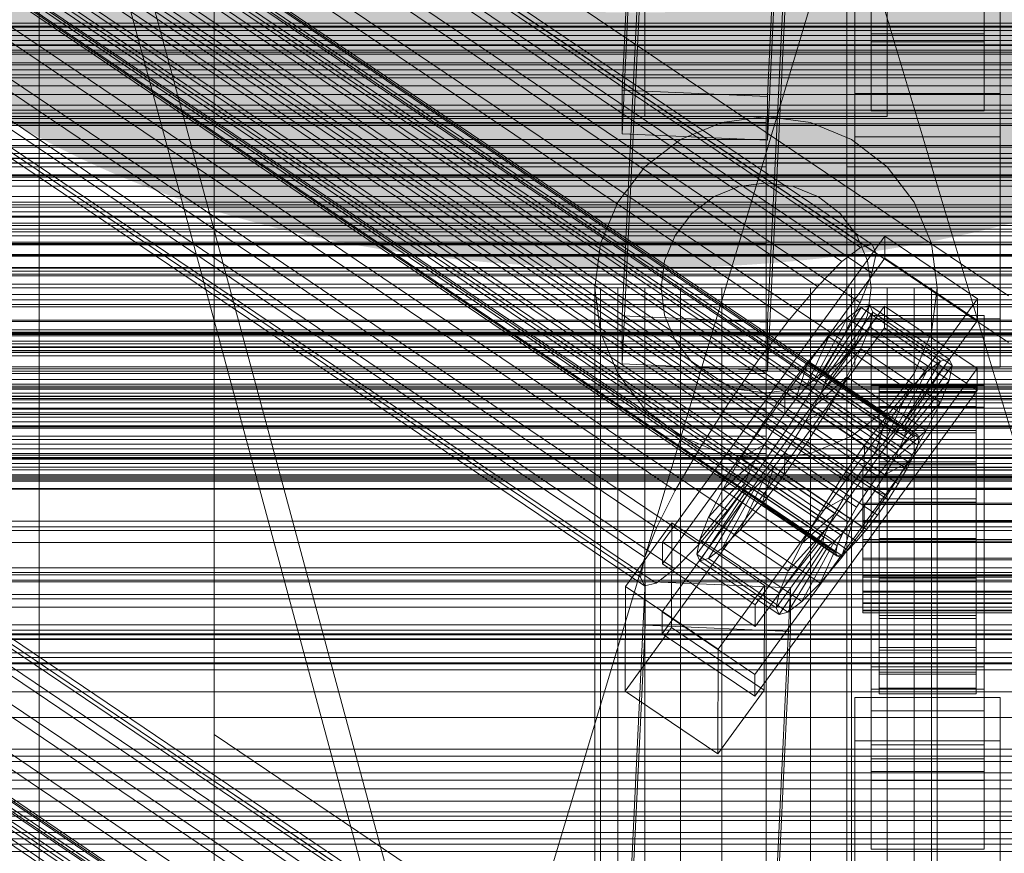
# Model space of a CAD drawing. Header units: millimetres. Extents: x -1970 to 61924, y -58230 to 6847.
# Tile 151 of 256: x -252 to -130, y -33520 to -33417. Entities that reach past the tile are written whole.
import ezdxf

# ---------------------------------------------------------------- set-up
doc = ezdxf.new("R2010")
doc.units = ezdxf.units.MM
for name, color, linetype, lineweight in [('COTAS_O', 1, 'Continuous', 0), ('COTAS_P', 1, 'Continuous', 0), ('frontal_briquetadora', 7, 'Continuous', 0), ('frontal_C01', 7, 'Continuous', 0), ('frontal_C01-mix', 7, 'Continuous', 0), ('frontal_C02', 7, 'Continuous', 0), ('frontal_C03', 7, 'Continuous', 0), ('frontal_dosificador', 7, 'Continuous', 0), ('frontal_mezcladora', 7, 'Continuous', 0), ('frontal_secador', 7, 'Continuous', 0)]:
    doc.layers.add(name, color=color, linetype=linetype, lineweight=lineweight)
doc.dimstyles.new('R19_100', dxfattribs={"dimtxt": 250, "dimasz": 150, "dimexe": 150, "dimexo": 80, "dimgap": 100, "dimtad": 1, "dimtih": 1, "dimtoh": 1, "dimdsep": 46, "dimcen": 0.09, "dimadec": 0, "dimazin": 0, "dimtfac": 1, "dimtdec": 4, "dimtofl": 0, "dimtmove": 0, "dimatfit": 3, "dimfxl": 1, "dimtolj": 1, "dimtzin": 0, "dimarcsym": 0})

# ---------------------------------------------------------------- blocks, each defined once
blk = doc.blocks.new('DIM_R26_46')
at = {"layer": 'COTAS_O'}
for p, q in [((-1725, -33700), (-1575, -33655)), ((1725, -33700), (1575, -33655)), ((-1725, -34400), (-1725, -33700)), ((-1725, -33700), (1725, -33700)), ((-1725, -33700), (-1575, -33745)), ((1725, -33700), (1575, -33745)), ((1725, -34400), (1725, -33700))]:
    blk.add_line(p, q, dxfattribs=at)
blk.add_text('3450 O', height=250, dxfattribs=at).set_placement((0, -33600))
blk = doc.blocks.new('DIM_R26_47')
at = {"layer": 'COTAS_P'}
for p, q in [((-850, -33400), (-150, -33400)), ((-150, -33400), (-195, -33550)), ((-150, -36000), (-150, -33400)), ((-150, -33400), (-105, -33550)), ((-150, -36000), (-195, -35850)), ((-150, -36000), (-105, -35850)), ((-850, -36000), (-150, -36000))]:
    blk.add_line(p, q, dxfattribs=at)
blk.add_text('2600 P', height=250, rotation=90, dxfattribs=at).set_placement((-250, -34700))
blk = doc.blocks.new('DIM_R26_48')
at = {"layer": 'COTAS_O'}
for p, q in [((-650, -33700), (50, -33700)), ((50, -33700), (5, -33850)), ((50, -34900), (50, -33700)), ((50, -33700), (95, -33850)), ((50, -34900), (5, -34750)), ((50, -34900), (95, -34750)), ((-650, -34900), (50, -34900))]:
    blk.add_line(p, q, dxfattribs=at)
blk.add_text('1200 O', height=250, rotation=90, dxfattribs=at).set_placement((-50, -34300))

msp = doc.modelspace()

# ---------------------------------------------------------------- linework, layer by layer
at = {"layer": 'frontal_briquetadora'}
for p, q in [((-170, -33670), (-305, -33170)), ((-167, -33670), (-302, -33170))]:
    msp.add_line(p, q, dxfattribs=at)
at = {"layer": 'frontal_C01'}
for p, q in [((-332.629, -33320.649), (-148.32, -33444.983)), ((-331.181, -33320.299), (-146.872, -33444.634)), ((-330.692, -33321.389), (-146.383, -33445.724)), ((-334.938, -33322.414), (-150.629, -33446.748)), ((-355.53, -33324.113), (-141.731, -33468.342)), ((-355.017, -33323.99), (-141.218, -33468.218)), ((-354.844, -33324.376), (-141.045, -33468.604)), ((-331.197, -33323.844), (-146.887, -33448.179)), ((-356.348, -33324.739), (-142.549, -33468.967)), ((-355.022, -33325.246), (-141.224, -33469.474)), ((-337.95, -33325.474), (-153.641, -33449.809)), ((-357.415, -33325.823), (-143.617, -33470.052)), ((-355.541, -33326.54), (-141.742, -33470.768)), ((-358.659, -33327.293), (-144.861, -33471.521)), ((-332.659, -33327.497), (-148.35, -33451.832)), ((-146.196, -33473.275), (-359.995, -33329.047)), ((-356.363, -33328.171), (-142.565, -33472.399)), ((-357.434, -33330.026), (-143.635, -33474.254)), ((-341.461, -33329.621), (-157.152, -33453.956)), ((-361.332, -33330.967), (-147.533, -33475.195)), ((-362.578, -33332.921), (-148.779, -33477.149)), ((-358.68, -33331.98), (-144.881, -33476.209)), ((-334.981, -33332.099), (-150.672, -33456.433)), ((-360.017, -33333.9), (-146.218, -33478.128)), ((-363.648, -33334.777), (-149.85, -33479.005)), ((-160.922, -33458.907), (-345.231, -33334.572)), ((-364.471, -33336.407), (-150.672, -33480.635)), ((-361.352, -33335.654), (-147.554, -33479.883)), ((-364.989, -33337.701), (-151.191, -33481.93)), ((-362.596, -33337.124), (-148.798, -33481.352)), ((-338.003, -33337.335), (-153.694, -33461.67)), ((-365.168, -33338.571), (-151.369, -33482.8)), ((-364.995, -33338.957), (-151.196, -33483.186)), ((-364.482, -33338.834), (-150.683, -33483.062)), ((-363.664, -33338.208), (-149.865, -33482.436)), ((-349.002, -33339.99), (-164.693, -33464.325)), ((-341.52, -33342.851), (-157.211, -33467.185)), ((-352.519, -33345.505), (-168.21, -33469.84)), ((-345.291, -33348.269), (-160.982, -33472.603)), ((-355.541, -33350.742), (-171.232, -33475.077)), ((-349.061, -33353.22), (-164.752, -33477.554)), ((-357.863, -33355.344), (-173.554, -33479.679)), ((-352.572, -33357.367), (-168.263, -33481.701)), ((-359.326, -33358.997), (-175.016, -33483.331)), ((-355.584, -33360.427), (-171.275, -33484.762)), ((-359.83, -33361.452), (-175.521, -33485.786)), ((-359.341, -33362.542), (-175.032, -33486.876)), ((-357.893, -33362.192), (-173.584, -33486.527)), ((-177.811, -33425.524), (-174.943, -33365.735)), ((-156.962, -33366.535), (-159.83, -33426.324)), ((-177.811, -33430.917), (-174.943, -33371.129)), ((-159.83, -33431.717), (-156.962, -33371.929)), ((-250, -33373.251), (-250, -35948.844)), ((-250, -35953.656), (-250, -33378.064)), ((-149, -33425.923), (-149, -33380.085)), ((-131, -33380.085), (-131, -33425.923)), ((-130, -33450.981), (-228.298, -33384.669)), ((-228.298, -33384.669), (-228.298, -33505.257)), ((-149, -33431.315), (-149, -33385.478)), ((-131, -33431.315), (-131, -33385.478)), ((-228.298, -33511.037), (-228.298, -33390.45)), ((-228.298, -33390.45), (-130, -33456.762)), ((-425, -33420.808), (425, -33420.808)), ((-159.83, -33426.324), (-177.811, -33425.524)), ((-177.811, -33425.524), (-177.811, -33430.917)), ((-159.83, -33431.717), (-159.83, -33426.324)), ((-131, -33425.923), (-149, -33425.923)), ((-149, -33425.923), (-149, -33431.315)), ((-131, -33431.315), (-131, -33425.923)), ((-177.811, -33430.917), (-159.83, -33431.717)), ((-149, -33431.315), (-131, -33431.315)), ((425, -33432.363), (-425, -33432.363)), ((425, -33434.504), (-425, -33434.504)), ((-332.629, -33441.236), (-148.32, -33565.571)), ((-331.181, -33440.887), (-146.872, -33565.222)), ((-330.692, -33441.977), (-146.383, -33566.311)), ((-334.938, -33443.001), (-150.629, -33567.336)), ((-172.809, -33481.467), (-145.277, -33443.612)), ((-145.289, -33446.309), (-145.277, -33443.612)), ((-145.277, -33443.612), (-133.809, -33451.349)), ((-355.53, -33444.701), (-141.731, -33588.929)), ((-355.017, -33444.577), (-141.218, -33588.806)), ((-354.844, -33444.964), (-141.045, -33589.192)), ((-331.197, -33444.432), (-146.887, -33568.766)), ((-150.629, -33446.748), (-148.32, -33444.983)), ((-148.32, -33444.983), (-146.872, -33444.634)), ((-146.872, -33444.634), (-146.383, -33445.724)), ((-425, -33446.06), (425, -33446.06)), ((-356.348, -33445.327), (-142.549, -33589.555)), ((-355.022, -33445.833), (-141.224, -33590.062)), ((-337.95, -33446.062), (-153.641, -33570.396)), ((-146.383, -33445.724), (-146.887, -33448.179)), ((-357.415, -33446.411), (-143.617, -33590.639)), ((-355.541, -33447.128), (-141.742, -33591.356)), ((-145.289, -33446.309), (-172.821, -33484.163)), ((-153.641, -33449.809), (-150.629, -33446.748)), ((-133.821, -33454.045), (-145.289, -33446.309)), ((-358.659, -33447.88), (-144.861, -33592.109)), ((-332.659, -33448.085), (-148.35, -33572.419)), ((-146.887, -33448.179), (-148.35, -33451.832)), ((-356.363, -33448.758), (-142.565, -33592.987)), ((-157.152, -33453.956), (-153.641, -33449.809)), ((-341.461, -33450.209), (-157.152, -33574.543)), ((-172.847, -33490.094), (-145.315, -33452.24)), ((-133.809, -33451.349), (-161.341, -33489.203)), ((-152.686, -33460.482), (-147.143, -33452.166)), ((-148.35, -33451.832), (-150.672, -33456.433)), ((-147.143, -33452.166), (-148.226, -33452.428)), ((-147.143, -33452.166), (-137.313, -33458.797)), ((-146.777, -33452.981), (-147.143, -33452.166)), ((-145.327, -33454.936), (-145.315, -33452.24)), ((-145.315, -33452.24), (-133.847, -33459.976)), ((-133.809, -33451.349), (-133.821, -33454.045)), ((-334.981, -33452.686), (-150.672, -33577.021)), ((-153.199, -33460.605), (-148.226, -33452.428)), ((-152.513, -33460.868), (-146.777, -33452.981)), ((-148.226, -33452.428), (-149.953, -33453.748)), ((-148.226, -33452.428), (-138.396, -33459.059)), ((-147.155, -33454.818), (-146.777, -33452.981)), ((-147, -33456.107), (-147, -33453.411)), ((-147, -33453.411), (-133, -33453.411)), ((-147, -33499.633), (-147, -33453.411)), ((-146.777, -33452.981), (-136.948, -33459.613)), ((-133, -33453.411), (-133, -33456.107)), ((-133, -33453.411), (-133, -33499.633)), ((-161.353, -33491.899), (-133.821, -33454.045)), ((-160.922, -33458.907), (-157.152, -33453.956)), ((-154.017, -33461.231), (-149.953, -33453.748)), ((-152.692, -33461.738), (-147.155, -33454.818)), ((-149.953, -33453.748), (-152.207, -33456.037)), ((-149.953, -33453.748), (-140.123, -33460.379)), ((-148.249, -33457.55), (-147.155, -33454.818)), ((-147.155, -33454.818), (-137.325, -33461.449)), ((-160.922, -33579.494), (-345.231, -33455.16)), ((-145.327, -33454.936), (-172.859, -33492.791)), ((-155.085, -33462.315), (-152.207, -33456.037)), ((-152.207, -33456.037), (-154.833, -33459.139)), ((-152.207, -33456.037), (-142.377, -33462.668)), ((-133.859, -33462.673), (-145.327, -33454.936)), ((-150.672, -33456.433), (-153.694, -33461.67)), ((-133, -33456.107), (-147, -33456.107)), ((-147, -33456.107), (-147, -33502.329)), ((-133, -33502.329), (-133, -33456.107)), ((-338.003, -33457.923), (-153.694, -33582.258)), ((-153.21, -33463.032), (-148.249, -33457.55)), ((-149.985, -33460.992), (-148.249, -33457.55)), ((-148.249, -33457.55), (-138.419, -33464.181)), ((-164.693, -33464.325), (-160.922, -33458.907)), ((-154.833, -33459.139), (-157.653, -33462.843)), ((-156.329, -33463.785), (-154.833, -33459.139)), ((-154.833, -33459.139), (-145.003, -33465.77)), ((-138.396, -33459.059), (-143.369, -33467.237)), ((-137.313, -33458.797), (-142.856, -33467.113)), ((-136.948, -33459.613), (-142.683, -33467.499)), ((-140.123, -33460.379), (-138.396, -33459.059)), ((-138.396, -33459.059), (-137.313, -33458.797)), ((-136.948, -33459.613), (-137.325, -33461.449)), ((-137.313, -33458.797), (-136.948, -33459.613)), ((-133.847, -33459.976), (-161.379, -33497.831)), ((-154.017, -33461.231), (-153.199, -33460.605)), ((-153.199, -33460.605), (-152.686, -33460.482)), ((-143.369, -33467.237), (-153.199, -33460.605)), ((-152.513, -33460.868), (-152.692, -33461.738)), ((-142.856, -33467.113), (-152.686, -33460.482)), ((-152.686, -33460.482), (-152.513, -33460.868)), ((-142.683, -33467.499), (-152.513, -33460.868)), ((-140.123, -33460.379), (-144.188, -33467.862)), ((-142.377, -33462.668), (-140.123, -33460.379)), ((-133.847, -33459.976), (-133.859, -33462.673)), ((-153.694, -33461.67), (-157.211, -33467.185)), ((-155.085, -33462.315), (-154.017, -33461.231)), ((-154.033, -33464.662), (-149.985, -33460.992)), ((-144.188, -33467.862), (-154.017, -33461.231)), ((-152.692, -33461.738), (-153.21, -33463.032)), ((-142.862, -33468.369), (-152.692, -33461.738)), ((-152.246, -33464.91), (-149.985, -33460.992)), ((-149.985, -33460.992), (-140.156, -33467.624)), ((-147, -33464.735), (-147, -33462.038)), ((-147, -33462.038), (-133, -33462.038)), ((-147, -33508.261), (-147, -33462.038)), ((-137.325, -33461.449), (-142.862, -33468.369)), ((-137.325, -33461.449), (-138.419, -33464.181)), ((-133, -33462.038), (-133, -33464.735)), ((-133, -33462.038), (-133, -33508.261)), ((-161.391, -33500.527), (-133.859, -33462.673)), ((-157.653, -33462.843), (-160.474, -33466.895)), ((-157.653, -33462.843), (-157.665, -33465.539)), ((-147.823, -33469.474), (-157.653, -33462.843)), ((-156.329, -33463.785), (-155.085, -33462.315)), ((-145.255, -33468.946), (-155.085, -33462.315)), ((-153.21, -33463.032), (-154.033, -33464.662)), ((-143.38, -33469.663), (-153.21, -33463.032)), ((-146, -33472.222), (-146, -33462.222)), ((-146, -33462.222), (-146, -33462.814)), ((-146, -33462.222), (-134, -33462.222)), ((-146, -33462.925), (-146, -33462.222)), ((-146, -33472.502), (-146, -33462.814)), ((-146, -33462.814), (-146, -33464.661)), ((-146, -33462.814), (-134, -33462.814)), ((-146, -33472.554), (-146, -33462.925)), ((-146, -33462.925), (-134, -33462.925)), ((-146, -33464.874), (-146, -33462.925)), ((-142.377, -33462.668), (-145.255, -33468.946)), ((-145.003, -33465.77), (-142.377, -33462.668)), ((-134, -33462.814), (-134, -33462.222)), ((-134, -33462.222), (-134, -33472.222)), ((-134, -33462.222), (-134, -33462.925)), ((-134, -33464.661), (-134, -33462.814)), ((-134, -33462.814), (-134, -33472.502)), ((-134, -33462.925), (-134, -33472.554)), ((-134, -33462.925), (-134, -33464.874)), ((-168.21, -33469.84), (-164.693, -33464.325)), ((-157.665, -33465.539), (-156.329, -33463.785)), ((-146.499, -33470.416), (-156.329, -33463.785)), ((-138.419, -33464.181), (-143.38, -33469.663)), ((-138.419, -33464.181), (-140.156, -33467.624)), ((-159.001, -33467.459), (-157.665, -33465.539)), ((-157.665, -33465.539), (-147.835, -33472.17)), ((-154.033, -33464.662), (-155.103, -33466.518)), ((-155.103, -33466.518), (-152.246, -33464.91)), ((-154.877, -33469.035), (-152.246, -33464.91)), ((-144.203, -33471.294), (-154.033, -33464.662)), ((-152.246, -33464.91), (-142.416, -33471.541)), ((-147.823, -33469.474), (-145.003, -33465.77)), ((-133, -33464.735), (-147, -33464.735)), ((-147, -33464.735), (-147, -33510.957)), ((-145.003, -33465.77), (-146.499, -33470.416)), ((-146, -33473.377), (-146, -33464.661)), ((-146, -33464.661), (-146, -33467.636)), ((-146, -33464.661), (-134, -33464.661)), ((-146, -33473.478), (-146, -33464.874)), ((-146, -33464.874), (-134, -33464.874)), ((-146, -33467.937), (-146, -33464.874)), ((-134, -33467.636), (-134, -33464.661)), ((-134, -33464.661), (-134, -33473.377)), ((-134, -33464.874), (-134, -33473.478)), ((-134, -33464.874), (-134, -33467.937)), ((-133, -33510.957), (-133, -33464.735)), ((-160.474, -33466.895), (-163.105, -33471.021)), ((-159.001, -33467.459), (-160.474, -33466.895)), ((-160.474, -33466.895), (-150.644, -33473.527)), ((-155.103, -33466.518), (-156.35, -33468.472)), ((-145.274, -33473.149), (-155.103, -33466.518)), ((-157.211, -33467.185), (-160.982, -33472.603)), ((-160.247, -33469.413), (-159.001, -33467.459)), ((-149.171, -33474.09), (-159.001, -33467.459)), ((-146, -33474.786), (-146, -33467.636)), ((-146, -33467.636), (-146, -33471.537)), ((-146, -33467.636), (-134, -33467.636)), ((-146, -33474.929), (-146, -33467.937)), ((-146, -33467.937), (-134, -33467.937)), ((-146, -33471.906), (-146, -33467.937)), ((-144.188, -33467.862), (-145.255, -33468.946)), ((-140.156, -33467.624), (-144.203, -33471.294)), ((-143.369, -33467.237), (-144.188, -33467.862)), ((-142.856, -33467.113), (-143.369, -33467.237)), ((-142.862, -33468.369), (-142.683, -33467.499)), ((-142.683, -33467.499), (-142.856, -33467.113)), ((-140.156, -33467.624), (-142.416, -33471.541)), ((-141.731, -33468.342), (-141.218, -33468.218)), ((-141.218, -33468.218), (-141.045, -33468.604)), ((-134, -33471.537), (-134, -33467.636)), ((-134, -33467.636), (-134, -33474.786)), ((-134, -33467.937), (-134, -33474.929)), ((-134, -33467.937), (-134, -33471.906)), ((-160.247, -33469.413), (-163.105, -33471.021)), ((-161.318, -33471.268), (-160.247, -33469.413)), ((-150.417, -33476.044), (-160.247, -33469.413)), ((-157.698, -33473.088), (-154.877, -33469.035)), ((-156.35, -33468.472), (-157.686, -33470.392)), ((-156.35, -33468.472), (-154.877, -33469.035)), ((-146.52, -33475.103), (-156.35, -33468.472)), ((-154.877, -33469.035), (-145.047, -33475.667)), ((-145.255, -33468.946), (-146.499, -33470.416)), ((-143.617, -33470.052), (-142.549, -33468.967)), ((-143.38, -33469.663), (-142.862, -33468.369)), ((-142.549, -33468.967), (-141.731, -33468.342)), ((-141.045, -33468.604), (-141.224, -33469.474)), ((-171.232, -33475.077), (-168.21, -33469.84)), ((-157.686, -33470.392), (-159.022, -33472.146)), ((-157.686, -33470.392), (-157.698, -33473.088)), ((-147.856, -33477.023), (-157.686, -33470.392)), ((-150.644, -33473.527), (-147.823, -33469.474)), ((-147.835, -33472.17), (-147.823, -33469.474)), ((-146.499, -33470.416), (-147.835, -33472.17)), ((-144.861, -33471.521), (-143.617, -33470.052)), ((-144.203, -33471.294), (-143.38, -33469.663)), ((-141.224, -33469.474), (-141.742, -33470.768)), ((-163.105, -33471.021), (-165.365, -33474.938)), ((-161.318, -33471.268), (-165.365, -33474.938)), ((-163.105, -33471.021), (-153.275, -33477.652)), ((-162.14, -33472.899), (-161.318, -33471.268)), ((-151.488, -33477.9), (-161.318, -33471.268)), ((-146.196, -33473.275), (-144.861, -33471.521)), ((-146, -33476.634), (-146, -33471.537)), ((-146, -33471.537), (-146, -33476.098)), ((-146, -33471.537), (-134, -33471.537)), ((-145.274, -33473.149), (-144.203, -33471.294)), ((-142.416, -33471.541), (-145.274, -33473.149)), ((-142.416, -33471.541), (-145.047, -33475.667)), ((-141.742, -33470.768), (-142.565, -33472.399)), ((-134, -33476.098), (-134, -33471.537)), ((-134, -33471.537), (-134, -33476.634)), ((-162.14, -33472.899), (-167.102, -33478.381)), ((-160.982, -33472.603), (-164.752, -33477.554)), ((-162.659, -33474.193), (-162.14, -33472.899)), ((-152.311, -33479.53), (-162.14, -33472.899)), ((-159.022, -33472.146), (-160.518, -33476.792)), ((-160.518, -33476.792), (-157.698, -33473.088)), ((-159.022, -33472.146), (-160.266, -33473.616)), ((-149.192, -33478.778), (-159.022, -33472.146)), ((-157.698, -33473.088), (-147.868, -33479.719)), ((-147.835, -33472.17), (-149.171, -33474.09)), ((-148, -33472.554), (-148, -33472.222)), ((-148, -33472.222), (-148, -33472.502)), ((-148, -33472.222), (148, -33472.222)), ((-148, -33472.502), (-148, -33473.377)), ((-148, -33472.502), (148, -33472.502)), ((-148, -33473.478), (-148, -33472.554)), ((-148, -33472.554), (148, -33472.554)), ((-146, -33476.808), (-146, -33471.906)), ((-146, -33471.906), (-134, -33471.906)), ((-146, -33476.509), (-146, -33471.906)), ((-146, -33472.502), (-146, -33472.222)), ((-134, -33472.222), (-146, -33472.222)), ((-146, -33472.222), (-146, -33472.554)), ((-146, -33473.377), (-146, -33472.502)), ((-134, -33472.502), (-146, -33472.502)), ((-134, -33472.554), (-146, -33472.554)), ((-146, -33472.554), (-146, -33473.478)), ((-142.565, -33472.399), (-143.635, -33474.254)), ((-134, -33471.906), (-134, -33476.808)), ((-134, -33471.906), (-134, -33476.509)), ((-134, -33472.222), (-134, -33472.502)), ((-134, -33472.554), (-134, -33472.222)), ((-134, -33472.502), (-134, -33473.377)), ((-134, -33473.478), (-134, -33472.554)), ((-162.659, -33474.193), (-168.196, -33481.113)), ((-160.266, -33473.616), (-163.144, -33479.894)), ((-162.837, -33475.063), (-162.659, -33474.193)), ((-152.829, -33480.824), (-162.659, -33474.193)), ((-160.266, -33473.616), (-161.333, -33474.7)), ((-150.436, -33480.247), (-160.266, -33473.616)), ((-153.275, -33477.652), (-150.644, -33473.527)), ((-150.644, -33473.527), (-149.171, -33474.09)), ((-149.171, -33474.09), (-150.417, -33476.044)), ((-148, -33473.377), (-148, -33474.786)), ((-148, -33473.377), (148, -33473.377)), ((-148, -33474.929), (-148, -33473.478)), ((-148, -33473.478), (148, -33473.478)), ((-147.533, -33475.195), (-146.196, -33473.275)), ((-146.52, -33475.103), (-145.274, -33473.149)), ((-146, -33474.786), (-146, -33473.377)), ((-134, -33473.377), (-146, -33473.377)), ((-134, -33473.478), (-146, -33473.478)), ((-146, -33473.478), (-146, -33474.929)), ((-143.635, -33474.254), (-144.881, -33476.209)), ((-134, -33473.377), (-134, -33474.786)), ((-134, -33474.929), (-134, -33473.478)), ((-173.554, -33479.679), (-171.232, -33475.077)), ((-162.837, -33475.063), (-168.573, -33482.949)), ((-162.664, -33475.449), (-168.208, -33483.765)), ((-162.151, -33475.326), (-167.125, -33483.503)), ((-165.365, -33474.938), (-167.102, -33478.381)), ((-161.333, -33474.7), (-165.397, -33482.183)), ((-165.365, -33474.938), (-155.535, -33481.57)), ((-162.664, -33475.449), (-162.837, -33475.063)), ((-153.008, -33481.694), (-162.837, -33475.063)), ((-162.151, -33475.326), (-162.664, -33475.449)), ((-152.835, -33482.081), (-162.664, -33475.449)), ((-161.333, -33474.7), (-162.151, -33475.326)), ((-152.321, -33481.957), (-162.151, -33475.326)), ((-151.503, -33481.331), (-161.333, -33474.7)), ((-148.779, -33477.149), (-147.533, -33475.195)), ((-148, -33474.786), (-148, -33476.634)), ((-148, -33474.786), (148, -33474.786)), ((-148, -33476.808), (-148, -33474.929)), ((-148, -33474.929), (148, -33474.929)), ((-147.856, -33477.023), (-146.52, -33475.103)), ((-145.047, -33475.667), (-146.52, -33475.103)), ((-146, -33476.634), (-146, -33474.786)), ((-134, -33474.786), (-146, -33474.786)), ((-134, -33474.929), (-146, -33474.929)), ((-146, -33474.929), (-146, -33476.808)), ((-134, -33474.786), (-134, -33476.634)), ((-134, -33476.808), (-134, -33474.929)), ((-153.275, -33477.652), (-150.417, -33476.044)), ((-150.417, -33476.044), (-151.488, -33477.9)), ((-148, -33476.634), (-148, -33478.794)), ((-148, -33476.634), (148, -33476.634)), ((-145.047, -33475.667), (-147.868, -33479.719)), ((-144.881, -33476.209), (-146.218, -33478.128)), ((-146, -33476.098), (-146, -33478.794)), ((-134, -33476.098), (-146, -33476.098)), ((-146, -33476.098), (-146, -33481.008)), ((-146, -33478.989), (-146, -33476.509)), ((-146, -33476.509), (-134, -33476.509)), ((-146, -33481.434), (-146, -33476.509)), ((-146, -33478.794), (-146, -33476.634)), ((-134, -33476.634), (-146, -33476.634)), ((-134, -33478.794), (-134, -33476.098)), ((-134, -33481.008), (-134, -33476.098)), ((-134, -33476.509), (-134, -33478.989)), ((-134, -33476.509), (-134, -33481.434)), ((-134, -33476.634), (-134, -33478.794)), ((-164.752, -33477.554), (-168.263, -33481.701)), ((-163.144, -33479.894), (-160.518, -33476.792)), ((-160.518, -33476.792), (-150.688, -33483.423)), ((-155.535, -33481.57), (-153.275, -33477.652)), ((-155.535, -33481.57), (-151.488, -33477.9)), ((-151.488, -33477.9), (-152.311, -33479.53)), ((-149.85, -33479.005), (-148.779, -33477.149)), ((-149.192, -33478.778), (-147.856, -33477.023)), ((-148, -33478.989), (-148, -33476.808)), ((-148, -33476.808), (148, -33476.808)), ((-147.868, -33479.719), (-147.856, -33477.023)), ((-134, -33476.808), (-146, -33476.808)), ((-146, -33476.808), (-146, -33478.989)), ((-134, -33478.989), (-134, -33476.808)), ((-177.394, -33486.967), (-171.658, -33479.081)), ((-171.715, -33492.022), (-171.658, -33479.081)), ((-171.658, -33479.081), (-160.19, -33486.817)), ((-167.102, -33478.381), (-168.196, -33481.113)), ((-167.102, -33478.381), (-157.272, -33485.012)), ((-150.688, -33483.423), (-149.192, -33478.778)), ((-150.672, -33480.635), (-149.85, -33479.005)), ((-150.436, -33480.247), (-149.192, -33478.778)), ((-148, -33478.794), (-148, -33481.12)), ((148, -33478.794), (-148, -33478.794)), ((-148, -33481.322), (-148, -33478.989)), ((-148, -33478.989), (148, -33478.989)), ((-146.218, -33478.128), (-147.554, -33479.883)), ((-146, -33478.794), (-134, -33478.794)), ((-146, -33481.12), (-146, -33478.794)), ((-134, -33478.989), (-146, -33478.989)), ((-146, -33478.989), (-146, -33481.322)), ((-134, -33478.794), (-134, -33481.12)), ((-134, -33481.322), (-134, -33478.989)), ((-175.016, -33483.331), (-173.554, -33479.679)), ((-165.397, -33482.183), (-163.144, -33479.894)), ((-163.144, -33479.894), (-153.314, -33486.525)), ((-157.272, -33485.012), (-152.311, -33479.53)), ((-153.314, -33486.525), (-150.436, -33480.247)), ((-152.311, -33479.53), (-152.829, -33480.824)), ((-151.503, -33481.331), (-150.436, -33480.247)), ((-147.868, -33479.719), (-150.688, -33483.423)), ((-147.554, -33479.883), (-148.798, -33481.352)), ((-172.809, -33481.467), (-172.821, -33484.163)), ((-161.341, -33489.203), (-172.809, -33481.467)), ((-168.196, -33481.113), (-168.573, -33482.949)), ((-168.196, -33481.113), (-158.366, -33487.744)), ((-158.366, -33487.744), (-152.829, -33480.824)), ((-157.272, -33485.012), (-155.535, -33481.57)), ((-155.567, -33488.814), (-151.503, -33481.331)), ((-152.829, -33480.824), (-153.008, -33481.694)), ((-152.321, -33481.957), (-151.503, -33481.331)), ((-151.191, -33481.93), (-150.672, -33480.635)), ((-148.798, -33481.352), (-149.865, -33482.436)), ((-148, -33481.12), (-148, -33483.453)), ((-148, -33481.12), (148, -33481.12)), ((-148, -33483.647), (-148, -33481.322)), ((-148, -33481.322), (148, -33481.322)), ((-146, -33481.12), (-146, -33481.008)), ((-146, -33481.008), (-146, -33485.933)), ((-146, -33481.008), (-134, -33481.008)), ((-146, -33483.453), (-146, -33481.12)), ((-134, -33481.12), (-146, -33481.12)), ((-146, -33481.322), (-146, -33481.434)), ((-134, -33481.322), (-146, -33481.322)), ((-146, -33481.322), (-146, -33483.647)), ((-146, -33481.434), (-134, -33481.434)), ((-146, -33486.344), (-146, -33481.434)), ((-134, -33485.933), (-134, -33481.008)), ((-134, -33481.008), (-134, -33481.12)), ((-134, -33481.12), (-134, -33483.453)), ((-134, -33481.434), (-134, -33481.322)), ((-134, -33483.647), (-134, -33481.322)), ((-134, -33481.434), (-134, -33486.344)), ((-168.263, -33481.701), (-171.275, -33484.762)), ((-167.125, -33483.503), (-165.397, -33482.183)), ((-165.397, -33482.183), (-155.567, -33488.814)), ((-158.743, -33489.581), (-153.008, -33481.694)), ((-158.378, -33490.396), (-152.835, -33482.081)), ((-157.295, -33490.135), (-152.321, -33481.957)), ((-153.008, -33481.694), (-152.835, -33482.081)), ((-152.835, -33482.081), (-152.321, -33481.957)), ((-151.369, -33482.8), (-151.191, -33481.93)), ((-151.196, -33483.186), (-151.369, -33482.8)), ((-149.865, -33482.436), (-150.683, -33483.062)), ((-175.521, -33485.786), (-175.016, -33483.331)), ((-168.573, -33482.949), (-168.208, -33483.765)), ((-168.573, -33482.949), (-158.743, -33489.581)), ((-168.208, -33483.765), (-167.125, -33483.503)), ((-168.208, -33483.765), (-158.378, -33490.396)), ((-167.125, -33483.503), (-157.295, -33490.135)), ((-150.688, -33483.423), (-153.314, -33486.525)), ((-150.683, -33483.062), (-151.196, -33483.186)), ((-148, -33483.453), (-148, -33485.633)), ((-148, -33483.453), (148, -33483.453)), ((-148, -33485.808), (-148, -33483.647)), ((-148, -33483.647), (148, -33483.647)), ((-146, -33485.633), (-146, -33483.453)), ((-146, -33483.453), (-146, -33485.933)), ((-134, -33483.453), (-146, -33483.453)), ((-146, -33483.647), (-146, -33486.344)), ((-134, -33483.647), (-146, -33483.647)), ((-146, -33483.647), (-146, -33485.808)), ((-134, -33485.933), (-134, -33483.453)), ((-134, -33483.453), (-134, -33485.633)), ((-134, -33486.344), (-134, -33483.647)), ((-134, -33485.808), (-134, -33483.647)), ((-171.275, -33484.762), (-173.584, -33486.527)), ((-172.821, -33484.163), (-161.353, -33491.899)), ((-158.366, -33487.744), (-157.272, -33485.012)), ((-177.811, -33546.112), (-174.943, -33486.323)), ((-175.032, -33486.876), (-175.521, -33485.786)), ((-174.943, -33491.716), (-174.943, -33486.323)), ((-174.943, -33486.323), (-156.962, -33487.123)), ((-148, -33485.633), (-148, -33487.513)), ((-148, -33485.633), (148, -33485.633)), ((-148, -33487.656), (-148, -33485.808)), ((-148, -33485.808), (148, -33485.808)), ((-146, -33487.513), (-146, -33485.633)), ((-146, -33485.633), (-146, -33490.536)), ((-134, -33485.633), (-146, -33485.633)), ((-146, -33485.808), (-146, -33490.905)), ((-134, -33485.808), (-146, -33485.808)), ((-146, -33485.808), (-146, -33487.656)), ((-146, -33485.933), (-146, -33490.536)), ((-146, -33485.933), (-134, -33485.933)), ((-146, -33486.344), (-134, -33486.344)), ((-146, -33490.905), (-146, -33486.344)), ((-134, -33490.536), (-134, -33485.633)), ((-134, -33485.633), (-134, -33487.513)), ((-134, -33490.905), (-134, -33485.808)), ((-134, -33487.656), (-134, -33485.808)), ((-134, -33490.536), (-134, -33485.933)), ((-134, -33486.344), (-134, -33490.905)), ((-177.394, -33486.967), (-177.451, -33499.909)), ((-165.926, -33494.703), (-177.394, -33486.967)), ((-173.584, -33486.527), (-175.032, -33486.876)), ((-160.19, -33486.817), (-165.926, -33494.703)), ((-160.19, -33486.817), (-160.247, -33499.759)), ((-156.962, -33487.123), (-159.83, -33546.911)), ((-156.962, -33487.123), (-156.962, -33492.516)), ((-153.314, -33486.525), (-155.567, -33488.814)), ((-148, -33487.513), (-148, -33488.964)), ((-148, -33487.513), (148, -33487.513)), ((-148, -33489.065), (-148, -33487.656)), ((-148, -33487.656), (148, -33487.656)), ((-146, -33488.964), (-146, -33487.513)), ((-146, -33487.513), (-146, -33494.505)), ((-134, -33487.513), (-146, -33487.513)), ((-146, -33487.656), (-146, -33494.806)), ((-134, -33487.656), (-146, -33487.656)), ((-146, -33487.656), (-146, -33489.065)), ((-134, -33494.505), (-134, -33487.513)), ((-134, -33487.513), (-134, -33488.964)), ((-134, -33494.806), (-134, -33487.656)), ((-134, -33489.065), (-134, -33487.656)), ((-158.743, -33489.581), (-158.366, -33487.744)), ((-155.567, -33488.814), (-157.295, -33490.135)), ((-172.847, -33490.094), (-172.859, -33492.791)), ((-161.379, -33497.831), (-172.847, -33490.094)), ((-161.353, -33491.899), (-161.341, -33489.203)), ((-158.378, -33490.396), (-158.743, -33489.581)), ((-157.295, -33490.135), (-158.378, -33490.396)), ((-148, -33488.964), (-148, -33489.888)), ((-148, -33488.964), (148, -33488.964)), ((-148, -33489.94), (-148, -33489.065)), ((-148, -33489.065), (148, -33489.065)), ((-148, -33489.888), (-148, -33490.22)), ((-148, -33489.888), (148, -33489.888)), ((-148, -33490.22), (-148, -33489.94)), ((-148, -33489.94), (148, -33489.94)), ((-146, -33489.888), (-146, -33488.964)), ((-146, -33488.964), (-146, -33497.568)), ((-134, -33488.964), (-146, -33488.964)), ((-146, -33489.065), (-146, -33497.781)), ((-134, -33489.065), (-146, -33489.065)), ((-146, -33489.065), (-146, -33489.94)), ((-146, -33490.22), (-146, -33489.888)), ((-146, -33489.888), (-146, -33499.517)), ((-134, -33489.888), (-146, -33489.888)), ((-146, -33489.94), (-146, -33499.627)), ((-134, -33489.94), (-146, -33489.94)), ((-146, -33489.94), (-146, -33490.22)), ((-134, -33497.568), (-134, -33488.964)), ((-134, -33488.964), (-134, -33489.888)), ((-134, -33497.781), (-134, -33489.065)), ((-134, -33489.94), (-134, -33489.065)), ((-134, -33499.517), (-134, -33489.888)), ((-134, -33489.888), (-134, -33490.22)), ((-134, -33499.627), (-134, -33489.94)), ((-134, -33490.22), (-134, -33489.94)), ((-148, -33490.22), (148, -33490.22)), ((-146, -33490.22), (-146, -33500.22)), ((-134, -33490.22), (-146, -33490.22)), ((-146, -33490.536), (-146, -33494.505)), ((-146, -33490.536), (-134, -33490.536)), ((-146, -33490.905), (-134, -33490.905)), ((-146, -33494.806), (-146, -33490.905)), ((-134, -33500.22), (-134, -33490.22)), ((-134, -33494.505), (-134, -33490.536)), ((-134, -33490.905), (-134, -33494.806)), ((-177.811, -33551.505), (-174.943, -33491.716)), ((-171.715, -33492.022), (-177.451, -33499.909)), ((-156.962, -33492.516), (-174.943, -33491.716)), ((-160.247, -33499.759), (-171.715, -33492.022)), ((-159.83, -33552.305), (-156.962, -33492.516)), ((-172.859, -33492.791), (-161.391, -33500.527)), ((-165.983, -33507.645), (-165.926, -33494.703)), ((-146, -33494.505), (-146, -33497.568)), ((-146, -33494.505), (-134, -33494.505)), ((-146, -33494.806), (-134, -33494.806)), ((-146, -33497.781), (-146, -33494.806)), ((-134, -33497.568), (-134, -33494.505)), ((-134, -33494.806), (-134, -33497.781)), ((-147, -33509.84), (-147, -33496.898)), ((-147, -33496.898), (-133, -33496.898)), ((-147, -33506.528), (-147, -33496.898)), ((-133, -33496.898), (-133, -33509.84)), ((-133, -33496.898), (-133, -33506.528)), ((-161.391, -33500.527), (-161.379, -33497.831)), ((-146, -33497.568), (-146, -33499.517)), ((-146, -33497.568), (-134, -33497.568)), ((-146, -33497.781), (-134, -33497.781)), ((-146, -33499.627), (-146, -33497.781)), ((-134, -33499.517), (-134, -33497.568)), ((-134, -33497.781), (-134, -33499.627)), ((-177.451, -33499.909), (-165.983, -33507.645)), ((-165.983, -33507.645), (-160.247, -33499.759)), ((-133, -33499.633), (-147, -33499.633)), ((-147, -33499.633), (-147, -33502.329)), ((-146, -33499.517), (-146, -33500.22)), ((-146, -33499.517), (-134, -33499.517)), ((-146, -33499.627), (-134, -33499.627)), ((-146, -33500.22), (-146, -33499.627)), ((-134, -33500.22), (-134, -33499.517)), ((-134, -33499.627), (-134, -33500.22)), ((-133, -33502.329), (-133, -33499.633)), ((-149, -33506.065), (-149, -33500.673)), ((-149, -33500.673), (-131, -33500.673)), ((-149, -33546.51), (-149, -33500.673)), ((-146, -33500.22), (-134, -33500.22)), ((-131, -33500.673), (-131, -33506.065)), ((-131, -33500.673), (-131, -33546.51)), ((-147, -33502.329), (-133, -33502.329)), ((-130, -33571.569), (-228.298, -33505.257)), ((-228.298, -33505.257), (-228.298, -33666.04)), ((-228.298, -33505.257), (-228.298, -33511.037)), ((-131, -33506.065), (-149, -33506.065)), ((-149, -33551.903), (-149, -33506.065)), ((-133, -33506.528), (-147, -33506.528)), ((-147, -33506.528), (-147, -33519.47)), ((-133, -33519.47), (-133, -33506.528)), ((-131, -33551.903), (-131, -33506.065)), ((-133, -33508.261), (-147, -33508.261)), ((-147, -33508.261), (-147, -33510.957)), ((-133, -33510.957), (-133, -33508.261)), ((-133, -33509.84), (-147, -33509.84)), ((-147, -33509.84), (-147, -33519.47)), ((-133, -33519.47), (-133, -33509.84)), ((-228.298, -33671.821), (-228.298, -33511.037)), ((-228.298, -33511.037), (-130, -33577.349)), ((-147, -33510.957), (-133, -33510.957)), ((-147, -33519.47), (-133, -33519.47))]:
    msp.add_line(p, q, dxfattribs=at)
at = {"layer": 'frontal_C01-mix'}
for q in [(-150, -33700), (150, -33435)]:
    msp.add_line((-150, -33435), q, dxfattribs=at)
at = {"layer": 'frontal_C02'}
for p, q in [((-250, -32921.727), (-250, -35767.183)), ((-250, -35771.953), (-250, -32926.497)), ((-228.298, -33293.718), (-228.298, -33584.212)), ((-228.298, -33589.943), (-228.298, -33299.448)), ((-147, -33373.734), (-147, -33419.552)), ((-133, -33419.552), (-133, -33373.734)), ((-177.811, -33453.445), (-174.943, -33394.179)), ((-156.962, -33394.972), (-159.83, -33454.238)), ((-177.811, -33459.407), (-174.943, -33400.141)), ((-159.83, -33460.2), (-156.962, -33400.934)), ((-147, -33418.537), (-147, -33404.231)), ((-133, -33404.231), (-133, -33418.537)), ((-149, -33453.84), (-149, -33408.404)), ((-131, -33408.404), (-131, -33453.84)), ((-149, -33459.801), (-149, -33414.365)), ((-147, -33413.776), (-147, -33428.083)), ((-133, -33428.083), (-133, -33413.776)), ((-131, -33459.801), (-131, -33414.365)), ((-147, -33416.572), (-147, -33419.552)), ((-133, -33419.552), (-133, -33416.572)), ((-133, -33418.537), (-147, -33418.537)), ((-147, -33418.537), (-147, -33428.083)), ((-133, -33428.083), (-133, -33418.537)), ((-147, -33419.552), (-133, -33419.552)), ((-147, -33428.083), (-133, -33428.083)), ((-425, -33448.296), (425, -33448.296)), ((-159.83, -33454.238), (-177.811, -33453.445)), ((-177.811, -33453.445), (-177.811, -33459.407)), ((-159.83, -33460.2), (-159.83, -33454.238)), ((-131, -33453.84), (-149, -33453.84)), ((-149, -33453.84), (-149, -33459.801)), ((-131, -33459.801), (-131, -33453.84)), ((-177.811, -33459.407), (-159.83, -33460.2)), ((425, -33459.75), (-425, -33459.75)), ((-149, -33459.801), (-131, -33459.801)), ((430, -33462.372), (-430, -33462.372)), ((425, -33463.437), (-425, -33463.437)), ((430, -33467.372), (-430, -33467.372)), ((-425, -33474.891), (425, -33474.891)), ((430, -33517.372), (-430, -33517.372)), ((-450, -33518.848), (450, -33518.848))]:
    msp.add_line(p, q, dxfattribs=at)
at = {"layer": 'frontal_C03'}
for p, q in [((1250, -33417.245), (-1250, -33417.245)), ((1250, -33418.126), (-1250, -33418.126)), ((1250, -33418.78), (-1250, -33418.78)), ((1250, -33421.087), (-1250, -33421.087)), ((-1250, -33422.145), (1250, -33422.145)), ((1250, -33424.997), (-1250, -33424.997)), ((1250, -33426.054), (-1250, -33426.054)), ((1250, -33428.361), (-1250, -33428.361)), ((1250, -33429.015), (-1250, -33429.015)), ((1250, -33429.896), (-1250, -33429.896)), ((-1250, -33432.562), (1250, -33432.562)), ((-1250, -33433.359), (1250, -33433.359)), ((-1250, -33433.944), (1250, -33433.944)), ((-1250, -33436.282), (1250, -33436.282)), ((-1250, -33437.411), (1250, -33437.411)), ((1250, -33439.703), (-1250, -33439.703)), ((1250, -33440.584), (-1250, -33440.584)), ((-1250, -33441.13), (1250, -33441.13)), ((1250, -33441.237), (-1250, -33441.237)), ((-1250, -33442.727), (1250, -33442.727)), ((1250, -33443.545), (-1250, -33443.545)), ((-1250, -33444.602), (1250, -33444.602)), ((1250, -33447.454), (-1250, -33447.454)), ((-1250, -33447.574), (1250, -33447.574)), ((1250, -33448.512), (-1250, -33448.512)), ((-1250, -33449.53), (1250, -33449.53)), ((1250, -33450.819), (-1250, -33450.819)), ((1250, -33451.473), (-1250, -33451.473)), ((1250, -33452.354), (-1250, -33452.354)), ((-1268, -33455.548), (1268, -33455.548)), ((-1268, -33455.772), (1268, -33455.772)), ((-1268, -33455.936), (1268, -33455.936)), ((-1250, -33455.174), (1250, -33455.174)), ((-1268, -33456.594), (1268, -33456.594)), ((-1268, -33456.911), (1268, -33456.911)), ((-1268, -33457.957), (1268, -33457.957)), ((-1268, -33458.407), (1268, -33458.407)), ((1250, -33457.356), (-1250, -33457.356)), ((-1268, -33459.77), (1268, -33459.77)), ((-1268, -33460.32), (1268, -33460.32)), ((-1268, -33461.907), (1268, -33461.907)), ((1268, -33462.521), (-1268, -33462.521)), ((1250, -33462.16), (-1250, -33462.16)), ((1250, -33463.042), (-1250, -33463.042)), ((-1268, -33464.224), (1268, -33464.224)), ((-1250, -33463.413), (1250, -33463.413)), ((1250, -33463.695), (-1250, -33463.695)), ((-1268, -33464.86), (1268, -33464.86)), ((-1250, -33465.671), (1250, -33465.671)), ((-1268, -33466.563), (1268, -33466.563)), ((1250, -33466.003), (-1250, -33466.003)), ((-1268, -33467.177), (1268, -33467.177)), ((-1250, -33467.06), (1250, -33467.06)), ((-1268, -33468.764), (1268, -33468.764)), ((-1268, -33469.314), (1268, -33469.314)), ((1250, -33469.912), (-1250, -33469.912)), ((-1268, -33470.677), (1268, -33470.677)), ((-1268, -33471.127), (1268, -33471.127)), ((1250, -33470.969), (-1250, -33470.969)), ((-1250, -33471.728), (1250, -33471.728)), ((-1268, -33472.173), (1268, -33472.173)), ((-1268, -33472.49), (1268, -33472.49)), ((-1268, -33473.148), (1268, -33473.148)), ((-1268, -33473.312), (1268, -33473.312)), ((-1268, -33473.536), (1268, -33473.536)), ((1250, -33473.277), (-1250, -33473.277)), ((-1250, -33473.91), (1250, -33473.91)), ((1250, -33473.93), (-1250, -33473.93)), ((1250, -33474.812), (-1250, -33474.812)), ((-1250, -33479.554), (1250, -33479.554)), ((-1250, -33481.51), (1250, -33481.51)), ((1250, -33484.618), (-1250, -33484.618)), ((1250, -33485.499), (-1250, -33485.499)), ((1250, -33486.153), (-1250, -33486.153)), ((-1250, -33486.357), (1250, -33486.357)), ((-1250, -33487.954), (1250, -33487.954)), ((1250, -33488.46), (-1250, -33488.46)), ((-1250, -33489.517), (1250, -33489.517)), ((-1250, -33491.673), (1250, -33491.673)), ((1250, -33492.37), (-1250, -33492.37)), ((-1250, -33492.802), (1250, -33492.802)), ((1250, -33493.427), (-1250, -33493.427)), ((-1250, -33495.14), (1250, -33495.14)), ((-1250, -33495.725), (1250, -33495.725)), ((1250, -33495.734), (-1250, -33495.734)), ((1250, -33496.388), (-1250, -33496.388)), ((-1250, -33496.522), (1250, -33496.522)), ((1250, -33497.269), (-1250, -33497.269)), ((1250, -33507.076), (-1250, -33507.076)), ((1250, -33507.957), (-1250, -33507.957)), ((1250, -33508.61), (-1250, -33508.61)), ((1250, -33510.918), (-1250, -33510.918)), ((-1250, -33511.975), (1250, -33511.975)), ((-1500, -33515.356), (1500, -33515.356)), ((1250, -33514.827), (-1250, -33514.827)), ((1250, -33515.885), (-1250, -33515.885)), ((1250, -33518.192), (-1250, -33518.192)), ((1250, -33518.845), (-1250, -33518.845)), ((1250, -33519.727), (-1250, -33519.727))]:
    msp.add_line(p, q, dxfattribs=at)
at = {"layer": 'frontal_dosificador'}
for p, q in [((-770, -33460), (770, -33460)), ((-775, -33480), (775, -33480)), ((750, -33500), (-750, -33500)), ((-775, -33510), (775, -33510))]:
    msp.add_line(p, q, dxfattribs=at)
at = {"layer": 'frontal_mezcladora'}
for p, q in [((-175, -33428.8), (-175, -33390)), ((-145, -33428.8), (-145, -33390)), ((-950, -33428.8), (-160, -33428.8)), ((-175, -33428.8), (-145, -33428.8)), ((-165.487, -33429.522), (-160, -33428.8)), ((-160, -33429.522), (-160, -33428.8)), ((-160, -33428.8), (-154.513, -33429.522)), ((-950, -33429.522), (-160, -33429.522)), ((-170.6, -33431.64), (-165.487, -33429.522)), ((-160, -33431.64), (-160, -33429.522)), ((-154.513, -33429.522), (-149.4, -33431.64)), ((-950, -33431.64), (-160, -33431.64)), ((-174.991, -33435.009), (-170.6, -33431.64)), ((-160, -33435.009), (-160, -33431.64)), ((-149.4, -33431.64), (-145.009, -33435.009)), ((-950, -33435.009), (-160, -33435.009)), ((-178.36, -33439.4), (-174.991, -33435.009)), ((-160, -33439.4), (-160, -33435.009)), ((-145.009, -33435.009), (-141.64, -33439.4)), ((-163.365, -33437.443), (-166.5, -33438.742)), ((-160, -33437), (-163.365, -33437.443)), ((-156.635, -33437.443), (-160, -33437)), ((-153.5, -33438.742), (-156.635, -33437.443)), ((-166.5, -33438.742), (-169.192, -33440.808)), ((-150.808, -33440.808), (-153.5, -33438.742)), ((-950, -33439.4), (-160, -33439.4)), ((-180.478, -33444.513), (-178.36, -33439.4)), ((-160, -33444.513), (-160, -33439.4)), ((-141.64, -33439.4), (-139.522, -33444.513)), ((-169.192, -33440.808), (-171.258, -33443.5)), ((-148.742, -33443.5), (-150.808, -33440.808)), ((-171.258, -33443.5), (-172.557, -33446.635)), ((-147.443, -33446.635), (-148.742, -33443.5)), ((-950, -33444.513), (-160, -33444.513)), ((-181.2, -33450), (-180.478, -33444.513)), ((-160, -33450), (-160, -33444.513)), ((-139.522, -33444.513), (-138.8, -33450)), ((-172.557, -33446.635), (-173, -33450)), ((-147, -33450), (-147.443, -33446.635)), ((-160, -33450), (-950, -33450)), ((-180.478, -33455.487), (-181.2, -33450)), ((-180.478, -33450), (-181.2, -33450)), ((-181.2, -33450), (-181.2, -33590)), ((-178.36, -33450), (-180.478, -33450)), ((-180.478, -33450), (-180.478, -33590)), ((-174.991, -33450), (-178.36, -33450)), ((-178.36, -33450), (-178.36, -33590)), ((-170.6, -33450), (-174.991, -33450)), ((-174.991, -33450), (-174.991, -33590)), ((-173, -33450), (-172.557, -33453.365)), ((-165.487, -33450), (-170.6, -33450)), ((-170.6, -33450), (-170.6, -33590)), ((-160, -33450), (-165.487, -33450)), ((-165.487, -33450), (-165.487, -33590)), ((-160, -33450), (-160, -33455.487)), ((-154.513, -33450), (-160, -33450)), ((-160, -33590), (-160, -33450)), ((-154.513, -33450), (-149.4, -33450)), ((-154.513, -33450), (-154.513, -33590)), ((-149.4, -33450), (-145.009, -33450)), ((-149.4, -33450), (-149.4, -33590)), ((-147.443, -33453.365), (-147, -33450)), ((-145.009, -33450), (-141.64, -33450)), ((-145.009, -33450), (-145.009, -33590)), ((-141.64, -33450), (-139.522, -33450)), ((-141.64, -33450), (-141.64, -33590)), ((-138.8, -33450), (-139.522, -33455.487)), ((-139.522, -33450), (-138.8, -33450)), ((-139.522, -33450), (-139.522, -33590)), ((-138.8, -33450), (-138.8, -33590)), ((-172.557, -33453.365), (-171.258, -33456.5)), ((-148.742, -33456.5), (-147.443, -33453.365)), ((-950, -33455.487), (-160, -33455.487)), ((-178.36, -33460.6), (-180.478, -33455.487)), ((-160, -33455.487), (-160, -33460.6)), ((-139.522, -33455.487), (-141.64, -33460.6)), ((-171.258, -33456.5), (-169.192, -33459.192)), ((-150.808, -33459.192), (-148.742, -33456.5)), ((-169.192, -33459.192), (-166.5, -33461.258)), ((-153.5, -33461.258), (-150.808, -33459.192)), ((-950, -33460.6), (-160, -33460.6)), ((-174.991, -33464.991), (-178.36, -33460.6)), ((-160, -33460.6), (-160, -33464.991)), ((-141.64, -33460.6), (-145.009, -33464.991)), ((-166.5, -33461.258), (-163.365, -33462.557)), ((-156.635, -33462.557), (-153.5, -33461.258)), ((-163.365, -33462.557), (-160, -33463)), ((-160, -33463), (-156.635, -33462.557)), ((-950, -33464.991), (-160, -33464.991)), ((-170.6, -33468.36), (-174.991, -33464.991)), ((-160, -33464.991), (-160, -33468.36)), ((-145.009, -33464.991), (-149.4, -33468.36)), ((-950, -33468.36), (-160, -33468.36)), ((-165.487, -33470.478), (-170.6, -33468.36)), ((-160, -33468.36), (-160, -33470.478)), ((-149.4, -33468.36), (-154.513, -33470.478)), ((-950, -33470.478), (-160, -33470.478)), ((-160, -33471.2), (-165.487, -33470.478)), ((-160, -33470.478), (-160, -33471.2)), ((-154.513, -33470.478), (-160, -33471.2)), ((-950, -33471.2), (-160, -33471.2))]:
    msp.add_line(p, q, dxfattribs=at)
at = {"layer": 'frontal_secador'}
for p, q in [((-1250, -33417.588), (1250, -33417.588)), ((1250, -33417.611), (-1250, -33417.611)), ((1250, -33417.728), (-1250, -33417.728)), ((-1250, -33419.387), (1250, -33419.387)), ((1250, -33419.918), (-1250, -33419.918)), ((-1250, -33420), (1250, -33420)), ((1250, -33420.588), (-1250, -33420.588)), ((1250, -33422.387), (-1250, -33422.387)), ((1250, -33423), (-1250, -33423)), ((-1250, -33423.65), (1250, -33423.65)), ((1250, -33424), (-1250, -33424)), ((1250, -33427.382), (-1250, -33427.382)), ((-1250, -33428), (1250, -33428)), ((1250, -33429.689), (-1250, -33429.689)), ((1250, -33434), (-1250, -33434)), ((1250, -33434.545), (-1250, -33434.545)), ((1250, -33436), (-1250, -33436)), ((1250, -33436.144), (-1250, -33436.144)), ((1250, -33436.709), (-1250, -33436.709)), ((1250, -33438.686), (-1250, -33438.686)), ((1250, -33440), (-1250, -33440)), ((1320, -33442), (-1320, -33442)), ((1320, -33442.273), (-1320, -33442.273)), ((1250, -33442), (-1250, -33442)), ((1320, -33443.072), (-1320, -33443.072)), ((1320, -33444.343), (-1320, -33444.343)), ((1250, -33444.651), (-1250, -33444.651)), ((1320, -33446), (-1320, -33446)), ((1250, -33445.859), (-1250, -33445.859)), ((-1250, -33446), (1250, -33446)), ((1320, -33447.929), (-1320, -33447.929)), ((-1320, -33450), (1320, -33450)), ((-1250, -33450), (1250, -33450)), ((1320, -33452.071), (-1320, -33452.071)), ((1320, -33454), (-1320, -33454)), ((1250, -33454.141), (-1250, -33454.141)), ((1320, -33455.657), (-1320, -33455.657)), ((1320, -33456.928), (-1320, -33456.928)), ((1320, -33457.727), (-1320, -33457.727)), ((1320, -33458), (-1320, -33458)), ((1250, -33457.285), (-1250, -33457.285)), ((1250, -33458), (-1250, -33458)), ((1250, -33461.314), (-1250, -33461.314)), ((1250, -33463.856), (-1250, -33463.856)), ((1250, -33465.455), (-1250, -33465.455)), ((1250, -33466), (-1250, -33466)), ((1360, -33473.5), (-1360, -33473.5)), ((1250, -33473.75), (-1250, -33473.75)), ((1360, -33474.863), (-1360, -33474.863)), ((1360, -33478.859), (-1360, -33478.859)), ((1360, -33485.216), (-1360, -33485.216)), ((1360, -33493.5), (-1360, -33493.5)), ((1250, -33492.924), (-1250, -33492.924)), ((1360, -33503.147), (-1360, -33503.147)), ((-1360, -33513.5), (1360, -33513.5)), ((-1250, -33513.5), (1250, -33513.5))]:
    msp.add_line(p, q, dxfattribs=at)

# ---------------------------------------------------------------- dimensions: what is measured, and where the dimension line sits
at = {"layer": 'COTAS_O'}
for p1, p2, distance, picture, middle in [((-650, -34900), (-650, -33700), -700, 'DIM_R26_48', (50, -34300)), ((-1725, -34400), (1725, -34400), 700, 'DIM_R26_46', (0, -33700))]:
    dim = msp.add_aligned_dim(p1=p1, p2=p2, distance=distance, text='<> O', dimstyle='R19_100', dxfattribs=at)
    dim.commit()
    dim.dimension.update_dxf_attribs({"geometry": picture, "text_midpoint": middle})
at = {"layer": 'COTAS_P'}
dim = msp.add_aligned_dim(p1=(-850, -36000), p2=(-850, -33400), distance=-700, text='<> P', dimstyle='R19_100', dxfattribs=at)
dim.commit()
dim.dimension.update_dxf_attribs({"geometry": 'DIM_R26_47', "text_midpoint": (-150, -34700)})

doc.saveas('drawing.dxf')
